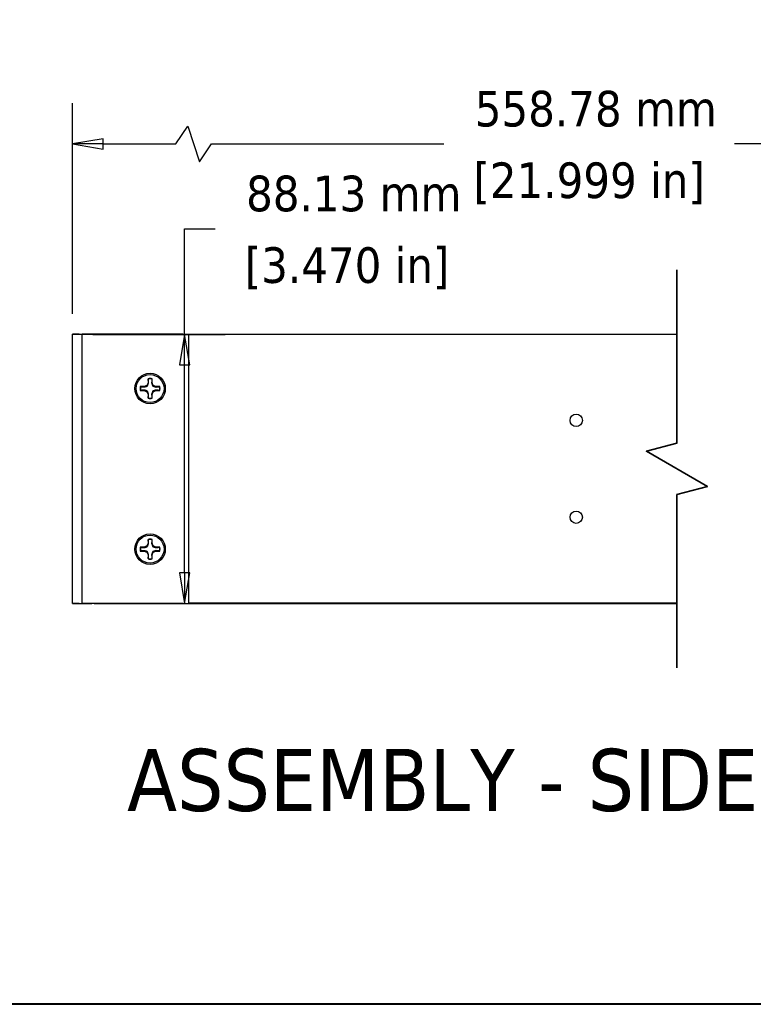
# Model space of a CAD drawing. Header units: millimetres. Extents: x 64 to 1798, y 64 to 1375.
# Tile 38 of 75: x 810 to 1051, y 64 to 387. Entities that reach past the tile are written whole.
import ezdxf

# ---------------------------------------------------------------- set-up
doc = ezdxf.new("R2010")
doc.units = ezdxf.units.MM
doc.header["$LTSCALE"] = 6.666667
for name, color, linetype, lineweight in [('Border (ANSI)', 7, 'Continuous', 40), ('Break Line (ANSI)', 7, 'Continuous', 35), ('Dimension (ANSI)', 7, 'Continuous', 25), ('Symbol (ANSI)', 7, 'Continuous', 25), ('Visible (ANSI)', 7, 'Continuous', 25)]:
    doc.layers.add(name, color=color, linetype=linetype, lineweight=lineweight)
doc.styles.add('Note Text (ANSI)', font='tahoma.ttf')
doc.styles.add('Note Text (ANSI) - 3DA', font='tahoma.ttf')
doc.dimstyles.new('Default - mm (ANSI)', dxfattribs={"dimscale": 6.666667, "dimtxt": 1.75, "dimasz": 1.5, "dimexe": 2, "dimexo": 1, "dimgap": 0.8, "dimtad": 0, "dimtih": 1, "dimtoh": 1, "dimrnd": 1e-08, "dimzin": 0, "dimdsep": 46, "dimtxsty": 'Note Text (ANSI)', "dimblk": 'Filled-2', "dimcen": 0.09, "dimdle": 10, "dimclrd": 256, "dimclre": 256, "dimclrt": 256, "dimadec": 1, "dimazin": 0, "dimtfac": 1.741714, "dimtofl": 0, "dimtmove": 0, "dimatfit": 3, "dimldrblk": 'Filled-1', "dimfxl": 1, "dimtolj": 1, "dimtzin": 0, "dimlwd": -1, "dimlwe": -1, "dimarcsym": 0})

# ---------------------------------------------------------------- blocks, each defined once
blk = doc.blocks.new('Borders Default Border')
at = {"layer": 'Border (ANSI)', "flags": 128}
blk.add_lwpolyline([(9.652, 9.652), (9.652, 206.248), (269.748, 206.248), (269.748, 9.652), (9.652, 9.652)], dxfattribs=at)
blk = doc.blocks.new('Filled-2')
at = {"color": 0}
for p, q in [((0, 0), (-1, 0.167)), ((-1, 0.167), (-1, -0.167)), ((-1, 0), (0, 0)), ((-1, -0.167), (0, 0))]:
    blk.add_line(p, q, dxfattribs=at)
at = {"color": 0, "flags": 128}
blk.add_lwpolyline([(-1, -0.167), (0, 0), (-1, 0.167), (-1, -0.167)], dxfattribs=at)
at = {"color": 0}
blk.add_solid([(-1, -0.167), (0, 0), (-1, 0.167), (-1, -0.167)], dxfattribs=at)
blk = doc.blocks.new('*D16')
at = {"layer": 'Defpoints', "color": 0, "transparency": 16777216}
for p in [(1166.18, 346.23), (827.55, 283.84), (1166.18, 283.86)]:
    blk.add_point(p, dxfattribs=at)
at = {"layer": 'Dimension (ANSI)', "transparency": 16777216}
for p, q in [((827.55, 290.51), (827.55, 359.57)), ((1166.18, 290.53), (1166.18, 359.57)), ((861.41, 346.23), (865.3, 352.07)), ((865.3, 352.07), (869.19, 340.4)), ((837.55, 346.23), (861.41, 346.23)), ((869.19, 340.4), (873.08, 346.23)), ((873.08, 346.23), (949.21, 346.23)), ((1156.18, 346.23), (1044.51, 346.23))]:
    blk.add_line(p, q, dxfattribs=at)
at = {"layer": 'Dimension (ANSI)', "transparency": 16777216, "xscale": 10, "yscale": 10, "zscale": 10, "rotation": 180}
blk.add_blockref('Filled-2', (827.55, 346.23), dxfattribs=at)
at = {"layer": 'Dimension (ANSI)', "transparency": 16777216, "xscale": 10, "yscale": 10, "zscale": 10}
blk.add_blockref('Filled-2', (1166.18, 346.23), dxfattribs=at)
at = {"layer": 'Dimension (ANSI)', "transparency": 16777216, "char_height": 11.6667, "attachment_point": 5, "style": 'Note Text (ANSI)'}
for s, insert in [('\\A1; 558.78 mm', (996.86, 357.67)), ('\\A1;[21.999 in]', (996.86, 333.27))]:
    blk.add_mtext(s, dxfattribs=dict(at, insert=insert))
blk = doc.blocks.new('Filled-1')
at = {"color": 0}
for p, q in [((0, 0), (-1, 0.333)), ((-1, 0.333), (-1, -0.333)), ((-1, 0), (0, 0)), ((-1, -0.333), (0, 0))]:
    blk.add_line(p, q, dxfattribs=at)
at = {"color": 0, "flags": 128}
blk.add_lwpolyline([(-1, -0.333), (0, 0), (-1, 0.333), (-1, -0.333)], dxfattribs=at)
at = {"color": 0}
blk.add_solid([(-1, -0.333), (0, 0), (-1, 0.333), (-1, -0.333)], dxfattribs=at)
blk = doc.blocks.new('*D17')
at = {"layer": 'Defpoints', "color": 0, "transparency": 16777216}
for p in [(827.55, 283.84), (829.72, 195.71), (864.26, 195.71)]:
    blk.add_point(p, dxfattribs=at)
at = {"layer": 'Dimension (ANSI)', "transparency": 16777216}
for p, q in [((864.26, 283.84), (864.26, 318.45)), ((864.26, 318.45), (874.26, 318.45)), ((834.21, 283.84), (877.59, 283.84)), ((864.26, 205.71), (864.26, 273.84)), ((836.39, 195.71), (877.59, 195.71))]:
    blk.add_line(p, q, dxfattribs=at)
at = {"layer": 'Dimension (ANSI)', "transparency": 16777216, "xscale": 10, "yscale": 10, "zscale": 10}
for p, rotation in [((864.26, 283.84), 90), ((864.26, 195.71), 270)]:
    blk.add_blockref('Filled-2', p, dxfattribs=dict(at, rotation=rotation))
at = {"layer": 'Dimension (ANSI)', "transparency": 16777216, "char_height": 11.6667, "attachment_point": 5, "style": 'Note Text (ANSI)'}
for s, insert in [('\\A1; 88.13 mm', (917.53, 329.88)), ('\\A1;[3.470 in]', (917.53, 305.48))]:
    blk.add_mtext(s, dxfattribs=dict(at, insert=insert))

msp = doc.modelspace()

# ---------------------------------------------------------------- linework, layer by layer
at = {"layer": 'Break Line (ANSI)', "flags": 128}
msp.add_lwpolyline([(1025.6204, 174.5444), (1025.6204, 231.3337), (1035.6204, 234.0131), (1015.6204, 245.5601), (1025.6204, 248.2396), (1025.6204, 305.0289)], dxfattribs=at)
at = {"layer": 'Visible (ANSI)'}
for p, q in [((827.5465, 283.8438), (827.5465, 283.8622)), ((827.5465, 283.8622), (1025.6204, 283.8622)), ((829.7215, 283.8438), (827.5465, 283.8438)), ((827.5465, 195.7138), (827.5465, 283.8438)), ((829.7215, 283.8438), (830.7215, 283.8438)), ((831.7215, 283.8438), (830.7215, 283.8438)), ((830.7215, 195.7138), (830.7215, 283.8438)), ((863.6465, 283.8438), (831.7215, 283.8438)), ((863.6465, 283.8438), (865.6465, 283.8438)), ((865.6465, 195.7138), (865.6465, 283.8438)), ((852.2946, 268.0017), (851.9223, 267.103)), ((852.2946, 269.2726), (852.2946, 268.0017)), ((852.4447, 267.9718), (852.2946, 268.0017)), ((853.4483, 267.9718), (853.5984, 268.0017)), ((853.5984, 268.0017), (853.5984, 269.2726)), ((853.9707, 267.103), (853.5984, 268.0017)), ((851.0236, 266.7307), (849.7527, 266.7307)), ((849.7527, 265.4269), (851.0236, 265.4269)), ((851.9223, 267.103), (851.0236, 266.7307)), ((851.0535, 266.5806), (851.0236, 266.7307)), ((851.0535, 265.577), (851.0236, 265.4269)), ((851.0236, 265.4269), (851.9223, 265.0546)), ((852.0953, 266.93), (851.9223, 267.103)), ((852.0953, 265.2276), (851.9223, 265.0546)), ((851.9223, 265.0546), (852.2946, 264.1559)), ((853.5984, 264.1559), (853.9707, 265.0546)), ((853.7977, 266.93), (853.9707, 267.103)), ((853.7977, 265.2276), (853.9707, 265.0546)), ((854.8694, 266.7307), (853.9707, 267.103)), ((853.9707, 265.0546), (854.8694, 265.4269)), ((854.8395, 266.5806), (854.8694, 266.7307)), ((854.8395, 265.577), (854.8694, 265.4269)), ((856.1403, 266.7307), (854.8694, 266.7307)), ((854.8694, 265.4269), (856.1403, 265.4269)), ((852.4447, 264.1858), (852.2946, 264.1559)), ((852.2946, 264.1559), (852.2946, 262.885)), ((853.4483, 264.1858), (853.5984, 264.1559)), ((853.5984, 262.885), (853.5984, 264.1559)), ((852.2946, 216.6726), (852.2946, 215.4017)), ((853.5984, 215.4017), (853.5984, 216.6726)), ((851.0236, 214.1307), (849.7527, 214.1307)), ((851.9223, 214.503), (851.0236, 214.1307)), ((851.0535, 213.9806), (851.0236, 214.1307)), ((851.0535, 212.977), (851.0236, 212.8269)), ((852.2946, 215.4017), (851.9223, 214.503)), ((852.0953, 214.33), (851.9223, 214.503)), ((852.4447, 215.3718), (852.2946, 215.4017)), ((853.4483, 215.3718), (853.5984, 215.4017)), ((853.9707, 214.503), (853.5984, 215.4017)), ((853.7977, 214.33), (853.9707, 214.503)), ((854.8694, 214.1307), (853.9707, 214.503)), ((854.8395, 213.9806), (854.8694, 214.1307)), ((854.8395, 212.977), (854.8694, 212.8269)), ((856.1403, 214.1307), (854.8694, 214.1307)), ((849.7527, 212.8269), (851.0236, 212.8269)), ((851.0236, 212.8269), (851.9223, 212.4546)), ((852.0953, 212.6276), (851.9223, 212.4546)), ((851.9223, 212.4546), (852.2946, 211.5559)), ((852.4447, 211.5858), (852.2946, 211.5559)), ((852.2946, 211.5559), (852.2946, 210.285)), ((853.4483, 211.5858), (853.5984, 211.5559)), ((853.5984, 211.5559), (853.9707, 212.4546)), ((853.5984, 210.285), (853.5984, 211.5559)), ((853.7977, 212.6276), (853.9707, 212.4546)), ((853.9707, 212.4546), (854.8694, 212.8269)), ((854.8694, 212.8269), (856.1403, 212.8269)), ((827.5465, 195.7111), (827.5465, 195.7138)), ((829.7215, 195.7138), (827.5465, 195.7138)), ((827.5465, 195.7111), (833.8965, 195.7111)), ((829.7215, 195.7138), (830.7215, 195.7138)), ((831.7215, 195.7138), (830.7215, 195.7138)), ((863.6465, 195.7138), (831.7215, 195.7138)), ((833.8965, 195.7111), (833.8965, 195.7138)), ((834.6358, 195.7138), (834.6358, 195.7111)), ((834.6358, 195.7111), (843.0178, 195.7111)), ((843.0178, 195.7138), (843.0178, 195.7111)), ((843.0178, 195.7111), (1025.6204, 195.7111)), ((863.6465, 195.7138), (865.6465, 195.7138)), ((1025.6204, 195.7242), (865.6465, 195.7242))]:
    msp.add_line(p, q, dxfattribs=at)
for centre, radius in [((852.9465, 266.0788), 5), ((852.9465, 266.0788), 4.572), ((992.6265, 255.6682), 2.0193), ((992.6265, 223.9182), 2.0193), ((852.9465, 213.4788), 5), ((852.9465, 213.4788), 4.572)]:
    msp.add_circle(centre, radius, dxfattribs=at)
for centre, radius, start, end in [((852.9465, 266.0788), 3.2597, 78.463041, 101.536959), ((852.9465, 266.0788), 3.1749, 78.660385, 101.339615), ((852.9465, 266.0788), 3.2597, 168.463041, 191.536959), ((852.9465, 266.0788), 3.1749, 168.660385, 191.339615), ((852.9465, 266.0788), 3.1749, 348.660385, 11.339615), ((852.9465, 266.0788), 3.2597, 348.463041, 11.536959), ((852.9465, 266.0788), 3.2597, 258.463041, 281.536959), ((852.9465, 266.0788), 3.1749, 258.660385, 281.339615), ((852.9465, 213.4788), 3.2597, 78.463041, 101.536959), ((852.9465, 213.4788), 3.1749, 78.660385, 101.339615), ((852.9465, 213.4788), 3.2597, 168.463041, 191.536959), ((852.9465, 213.4788), 3.1749, 168.660385, 191.339615), ((852.9465, 213.4788), 3.1749, 348.660385, 11.339615), ((852.9465, 213.4788), 3.2597, 348.463041, 11.536959), ((852.9465, 213.4788), 3.2597, 258.463041, 281.536959), ((852.9465, 213.4788), 3.1749, 258.660385, 281.339615)]:
    msp.add_arc(centre, radius, start, end, dxfattribs=at)
for points, weights in [([(852.0953, 266.93), (852.2356, 267.3139), (852.4447, 267.9718)], [2.48062740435, 2.29285860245, 1.82577693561]), ([(852.3222, 269.1918), (852.3086, 269.2317), (852.2946, 269.2726)], [1.00553680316, 1.00516746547, 1.00463627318]), ([(852.4447, 267.9718), (852.3984, 268.4355), (852.3222, 269.1918)], [2.05610823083, 1.7051701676, 1.33146102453]), ([(853.5708, 269.1918), (853.4946, 268.4355), (853.4483, 267.9718)], [1.33146102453, 1.7051701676, 2.05610823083]), ([(853.4483, 267.9718), (853.6574, 267.3139), (853.7977, 266.93)], [1.82577693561, 2.29285860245, 2.48062740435]), ([(853.5708, 269.1918), (853.5844, 269.2317), (853.5984, 269.2726)], [1.00553680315, 1.00516746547, 1.00463627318]), ([(849.8335, 266.7031), (849.7936, 266.7167), (849.7527, 266.7307)], [1.00553680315, 1.00516746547, 1.00463627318]), ([(849.8335, 265.4545), (849.7936, 265.4409), (849.7527, 265.4269)], [1.00553680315, 1.00516746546, 1.00463627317]), ([(849.8335, 266.7031), (850.5898, 266.6269), (851.0535, 266.5806)], [1.33146102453, 1.7051701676, 2.05610823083]), ([(851.0535, 265.577), (850.5898, 265.5307), (849.8335, 265.4545)], [2.05610823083, 1.7051701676, 1.33146102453]), ([(851.0535, 266.5806), (851.7114, 266.7897), (852.0953, 266.93)], [1.82577693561, 2.29285860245, 2.48062740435]), ([(852.0953, 265.2276), (851.7114, 265.3679), (851.0535, 265.577)], [2.48062740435, 2.29285860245, 1.82577693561]), ([(852.4447, 264.1858), (852.2356, 264.8437), (852.0953, 265.2276)], [1.82577693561, 2.29285860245, 2.48062740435]), ([(853.7977, 265.2276), (853.6574, 264.8437), (853.4483, 264.1858)], [2.48062740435, 2.29285860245, 1.82577693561]), ([(853.7977, 266.93), (854.1816, 266.7897), (854.8395, 266.5806)], [2.48062740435, 2.29285860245, 1.82577693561]), ([(854.8395, 265.577), (854.1816, 265.3679), (853.7977, 265.2276)], [1.82577693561, 2.29285860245, 2.48062740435]), ([(854.8395, 266.5806), (855.3032, 266.6269), (856.0595, 266.7031)], [2.05610823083, 1.7051701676, 1.33146102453]), ([(856.0595, 265.4545), (855.3032, 265.5307), (854.8395, 265.577)], [1.33146102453, 1.7051701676, 2.05610823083]), ([(856.0595, 266.7031), (856.0994, 266.7167), (856.1403, 266.7307)], [1.00553680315, 1.00516746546, 1.00463627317]), ([(856.0595, 265.4545), (856.0994, 265.4409), (856.1403, 265.4269)], [1.00553680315, 1.00516746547, 1.00463627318]), ([(852.3222, 262.9658), (852.3086, 262.9259), (852.2946, 262.885)], [1.00553680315, 1.00516746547, 1.00463627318]), ([(852.3222, 262.9658), (852.3984, 263.7221), (852.4447, 264.1858)], [1.33146102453, 1.7051701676, 2.05610823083]), ([(853.4483, 264.1858), (853.4946, 263.7221), (853.5708, 262.9658)], [2.05610823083, 1.7051701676, 1.33146102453]), ([(853.5708, 262.9658), (853.5844, 262.9259), (853.5984, 262.885)], [1.00553680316, 1.00516746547, 1.00463627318]), ([(852.3222, 216.5918), (852.3086, 216.6317), (852.2946, 216.6726)], [1.00553680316, 1.00516746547, 1.00463627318]), ([(852.4447, 215.3718), (852.3984, 215.8355), (852.3222, 216.5918)], [2.05610823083, 1.7051701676, 1.33146102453]), ([(853.5708, 216.5918), (853.4946, 215.8355), (853.4483, 215.3718)], [1.33146102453, 1.7051701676, 2.05610823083]), ([(853.5708, 216.5918), (853.5844, 216.6317), (853.5984, 216.6726)], [1.00553680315, 1.00516746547, 1.00463627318]), ([(849.8335, 214.1031), (849.7936, 214.1167), (849.7527, 214.1307)], [1.00553680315, 1.00516746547, 1.00463627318]), ([(849.8335, 214.1031), (850.5898, 214.0269), (851.0535, 213.9806)], [1.33146102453, 1.7051701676, 2.05610823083]), ([(851.0535, 212.977), (850.5898, 212.9307), (849.8335, 212.8545)], [2.05610823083, 1.7051701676, 1.33146102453]), ([(851.0535, 213.9806), (851.7114, 214.1897), (852.0953, 214.33)], [1.82577693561, 2.29285860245, 2.48062740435]), ([(852.0953, 212.6276), (851.7114, 212.7679), (851.0535, 212.977)], [2.48062740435, 2.29285860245, 1.82577693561]), ([(852.0953, 214.33), (852.2356, 214.7139), (852.4447, 215.3718)], [2.48062740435, 2.29285860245, 1.82577693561]), ([(853.4483, 215.3718), (853.6574, 214.7139), (853.7977, 214.33)], [1.82577693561, 2.29285860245, 2.48062740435]), ([(853.7977, 214.33), (854.1816, 214.1897), (854.8395, 213.9806)], [2.48062740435, 2.29285860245, 1.82577693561]), ([(854.8395, 212.977), (854.1816, 212.7679), (853.7977, 212.6276)], [1.82577693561, 2.29285860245, 2.48062740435]), ([(854.8395, 213.9806), (855.3032, 214.0269), (856.0595, 214.1031)], [2.05610823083, 1.7051701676, 1.33146102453]), ([(856.0595, 212.8545), (855.3032, 212.9307), (854.8395, 212.977)], [1.33146102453, 1.7051701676, 2.05610823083]), ([(856.0595, 214.1031), (856.0994, 214.1167), (856.1403, 214.1307)], [1.00553680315, 1.00516746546, 1.00463627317]), ([(849.8335, 212.8545), (849.7936, 212.8409), (849.7527, 212.8269)], [1.00553680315, 1.00516746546, 1.00463627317]), ([(852.4447, 211.5858), (852.2356, 212.2437), (852.0953, 212.6276)], [1.82577693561, 2.29285860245, 2.48062740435]), ([(852.3222, 210.3658), (852.3086, 210.3259), (852.2946, 210.285)], [1.00553680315, 1.00516746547, 1.00463627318]), ([(852.3222, 210.3658), (852.3984, 211.1221), (852.4447, 211.5858)], [1.33146102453, 1.7051701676, 2.05610823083]), ([(853.7977, 212.6276), (853.6574, 212.2437), (853.4483, 211.5858)], [2.48062740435, 2.29285860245, 1.82577693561]), ([(853.4483, 211.5858), (853.4946, 211.1221), (853.5708, 210.3658)], [2.05610823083, 1.7051701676, 1.33146102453]), ([(853.5708, 210.3658), (853.5844, 210.3259), (853.5984, 210.285)], [1.00553680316, 1.00516746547, 1.00463627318]), ([(856.0595, 212.8545), (856.0994, 212.8409), (856.1403, 212.8269)], [1.00553680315, 1.00516746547, 1.00463627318])]:
    msp.add_rational_spline(points, weights, degree=2, dxfattribs=at)

# ---------------------------------------------------------------- block references
at = {"xscale": 6.666666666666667, "yscale": 6.666666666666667, "zscale": 6.666666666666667}
msp.add_blockref('Borders Default Border', (0, 0), dxfattribs=at)

# ---------------------------------------------------------------- texts
at = {"layer": 'Symbol (ANSI)', "insert": (845.4102, 127.3106), "char_height": 20.32, "attachment_point": 7, "style": 'Note Text (ANSI) - 3DA'}
msp.add_mtext('ASSEMBLY - SIDE VIEW', dxfattribs=at)

# ---------------------------------------------------------------- dimensions: what is measured, and where the dimension line sits
at = {"layer": 'Dimension (ANSI)'}
dim = msp.add_linear_dim(base=(1166.1753, 346.233), p1=(827.5465, 283.8438), p2=(1166.1753, 283.8622), text=' 558.78 mm\\X[21.999 in]', dimstyle='Default - mm (ANSI)', override={"dimgap": 0.8, "dimtih": 0, "dimtoh": 0, "dimdec": 2, "dimlfac": 1.650125, "dimpost": '', "dimtol": 0, "dimlim": 0, "dimtp": 0, "dimtm": 0, "dimtdec": 2, "dimatfit": 1}, dxfattribs=at)
dim.commit()
dim.dimension.update_dxf_attribs({"geometry": '*D16', "text_midpoint": (996.8609, 346.233), "dimtype": 160})
dim = msp.add_linear_dim(base=(864.2583, 195.7138), p1=(827.5465, 283.8438), p2=(829.7215, 195.7138), angle=90, text=' <> mm\\X[3.470 in]', dimstyle='Default - mm (ANSI)', override={"dimgap": 0.8, "dimdec": 2, "dimpost": '', "dimtol": 0, "dimlim": 0, "dimtp": 0, "dimtm": 0, "dimtdec": 2, "dimatfit": 2}, dxfattribs=at)
dim.commit()
dim.dimension.update_dxf_attribs({"geometry": '*D17', "text_midpoint": (917.5299, 318.4456), "dimtype": 160})

doc.saveas('drawing.dxf')
